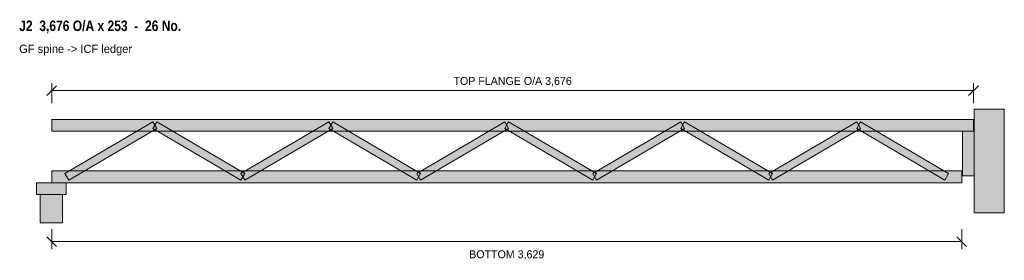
# Model space of a CAD drawing. Header units: millimetres. Extents: x 2176 to 6103, y 2015 to 2976.
import ezdxf
from ezdxf.enums import TextEntityAlignment as Align

# ---------------------------------------------------------------- set-up
doc = ezdxf.new("R2010")
doc.units = ezdxf.units.MM
for name, color, linetype in [('FILL-LIGHT', 7, 'Continuous'), ('FILL-MASONRY_FILL', 7, 'Continuous'), ('FILL-TIMBER', 7, 'Continuous'), ('LINE-C_595966', 7, 'Continuous'), ('LINE-C_6B451A', 7, 'Continuous'), ('LINE-C_735940', 7, 'Continuous'), ('LINE-C_B27326', 7, 'Continuous'), ('LINE-GREY', 7, 'Continuous'), ('LINE-INK', 7, 'Continuous'), ('TEXT-INK', 7, 'Continuous'), ('TEXT-STEEL_GREY', 7, 'Continuous'), ('TEXT-TLS_BLUE', 7, 'Continuous')]:
    doc.layers.add(name, color=color, linetype=linetype)
doc.styles.add('OpenSansCondensed-Bold', font='OpenSansCondensed-Bold.ttf')

msp = doc.modelspace()

# ---------------------------------------------------------------- hatches: boundary and pattern name
at = {"layer": 'FILL-LIGHT', "true_color": 0xdedee0}
h = msp.add_hatch(color=256, dxfattribs=at)
h.dxf.hatch_style = 1
h.paths.add_polyline_path([(6103.3, 2205), (6103.3, 2618), (5983.3, 2618), (5983.3, 2205)])
at = {"layer": 'FILL-LIGHT', "true_color": 0xccd1db}
h = msp.add_hatch(color=256, dxfattribs=at)
h.dxf.hatch_style = 1
h.paths.add_polyline_path([(2371.6, 2335.6), (2356.4, 2361.4), (2707.3, 2567.4), (2722.5, 2541.6)])
h = msp.add_hatch(color=256, dxfattribs=at)
h.dxf.hatch_style = 1
h.paths.add_polyline_path([(3058.3, 2335.6), (2707.3, 2541.6), (2722.5, 2567.4), (3073.5, 2361.4)])
h = msp.add_hatch(color=256, dxfattribs=at)
h.dxf.hatch_style = 1
h.paths.add_polyline_path([(3073.5, 2335.6), (3058.3, 2361.4), (3409.2, 2567.4), (3424.4, 2541.6)])
h = msp.add_hatch(color=256, dxfattribs=at)
h.dxf.hatch_style = 1
h.paths.add_polyline_path([(3760.1, 2335.6), (3409.2, 2541.6), (3424.4, 2567.4), (3775.3, 2361.4)])
h = msp.add_hatch(color=256, dxfattribs=at)
h.dxf.hatch_style = 1
h.paths.add_polyline_path([(3775.3, 2335.6), (3760.1, 2361.4), (4111.1, 2567.4), (4126.3, 2541.6)])
h = msp.add_hatch(color=256, dxfattribs=at)
h.dxf.hatch_style = 1
h.paths.add_polyline_path([(4462, 2335.6), (4111.1, 2541.6), (4126.3, 2567.4), (4477.2, 2361.4)])
h = msp.add_hatch(color=256, dxfattribs=at)
h.dxf.hatch_style = 1
h.paths.add_polyline_path([(4477.2, 2335.6), (4462, 2361.4), (4812.9, 2567.4), (4828.1, 2541.6)])
h = msp.add_hatch(color=256, dxfattribs=at)
h.dxf.hatch_style = 1
h.paths.add_polyline_path([(5163.9, 2335.6), (4812.9, 2541.6), (4828.1, 2567.4), (5179.1, 2361.4)])
h = msp.add_hatch(color=256, dxfattribs=at)
h.dxf.hatch_style = 1
h.paths.add_polyline_path([(5179.1, 2335.6), (5163.9, 2361.4), (5514.8, 2567.4), (5530, 2541.6)])
h = msp.add_hatch(color=256, dxfattribs=at)
h.dxf.hatch_style = 1
h.paths.add_polyline_path([(5865.7, 2335.6), (5514.8, 2541.6), (5530, 2567.4), (5880.9, 2361.4)])
at = {"layer": 'FILL-MASONRY_FILL', "true_color": 0xf7f0e0}
h = msp.add_hatch(color=256, dxfattribs=at)
h.dxf.hatch_style = 1
h.paths.add_polyline_path([(2346.5, 2165), (2346.5, 2278), (2257.5, 2278), (2257.5, 2165)])
at = {"layer": 'FILL-TIMBER', "true_color": 0xeddbb8}
h = msp.add_hatch(color=256, dxfattribs=at)
h.dxf.hatch_style = 1
h.paths.add_polyline_path([(2304, 2531), (2304, 2578), (5980.3, 2578), (5980.3, 2531)])
at = {"layer": 'FILL-TIMBER', "true_color": 0xedcc99}
h = msp.add_hatch(color=256, dxfattribs=at)
h.dxf.hatch_style = 1
h.paths.add_polyline_path([(5983.3, 2353), (5983.3, 2531), (5936.3, 2531), (5936.3, 2353)])
at = {"layer": 'FILL-TIMBER', "true_color": 0xeddbb8}
h = msp.add_hatch(color=256, dxfattribs=at)
h.dxf.hatch_style = 1
h.paths.add_polyline_path([(2304, 2325), (2304, 2372), (5933.3, 2372), (5933.3, 2325)])
at = {"layer": 'FILL-TIMBER', "true_color": 0xe6dbcc}
h = msp.add_hatch(color=256, dxfattribs=at)
h.dxf.hatch_style = 1
h.paths.add_polyline_path([(2361.5, 2278), (2361.5, 2325), (2242.5, 2325), (2242.5, 2278)])

# ---------------------------------------------------------------- linework, layer by layer
at = {"layer": 'LINE-C_595966', "lineweight": 5}
for points in [[(2371.6, 2335.6), (2356.4, 2361.4), (2707.3, 2567.4), (2722.5, 2541.6)], [(3058.3, 2335.6), (2707.3, 2541.6), (2722.5, 2567.4), (3073.5, 2361.4)], [(3073.5, 2335.6), (3058.3, 2361.4), (3409.2, 2567.4), (3424.4, 2541.6)], [(3760.1, 2335.6), (3409.2, 2541.6), (3424.4, 2567.4), (3775.3, 2361.4)], [(3775.3, 2335.6), (3760.1, 2361.4), (4111.1, 2567.4), (4126.3, 2541.6)], [(4462, 2335.6), (4111.1, 2541.6), (4126.3, 2567.4), (4477.2, 2361.4)], [(4477.2, 2335.6), (4462, 2361.4), (4812.9, 2567.4), (4828.1, 2541.6)], [(5163.9, 2335.6), (4812.9, 2541.6), (4828.1, 2567.4), (5179.1, 2361.4)], [(5179.1, 2335.6), (5163.9, 2361.4), (5514.8, 2567.4), (5530, 2541.6)], [(5865.7, 2335.6), (5514.8, 2541.6), (5530, 2567.4), (5880.9, 2361.4)]]:
    msp.add_lwpolyline(points, close=True, dxfattribs=at)
at = {"layer": 'LINE-C_6B451A', "lineweight": 5}
for points in [[(2304, 2531), (2304, 2578), (5980.3, 2578), (5980.3, 2531)], [(2304, 2325), (2304, 2372), (5933.3, 2372), (5933.3, 2325)]]:
    msp.add_lwpolyline(points, close=True, dxfattribs=at)
at = {"layer": 'LINE-C_735940', "lineweight": 5}
for points in [[(2361.5, 2278), (2361.5, 2325), (2242.5, 2325), (2242.5, 2278)], [(2346.5, 2165), (2346.5, 2278), (2257.5, 2278), (2257.5, 2165)]]:
    msp.add_lwpolyline(points, close=True, dxfattribs=at)
at = {"layer": 'LINE-C_B27326', "lineweight": 5}
msp.add_lwpolyline([(5983.3, 2353), (5983.3, 2531), (5936.3, 2531), (5936.3, 2353)], close=True, dxfattribs=at)
at = {"layer": 'LINE-GREY', "lineweight": 5}
msp.add_lwpolyline([(6103.3, 2205), (6103.3, 2618), (5983.3, 2618), (5983.3, 2205)], close=True, dxfattribs=at)
at = {"layer": 'LINE-INK', "lineweight": 5}
for p, q in [((2284.6, 2673.6), (2323.4, 2712.4)), ((2304, 2643), (2304, 2723)), ((5960.9, 2673.6), (5999.7, 2712.4)), ((5980.3, 2643), (5980.3, 2723)), ((2304, 2693), (5980.3, 2693)), ((2304, 2140), (2304, 2060)), ((5933.3, 2140), (5933.3, 2060)), ((2284.6, 2109.4), (2323.4, 2070.6)), ((2304, 2090), (5933.3, 2090)), ((5913.9, 2109.4), (5952.7, 2070.6))]:
    msp.add_line(p, q, dxfattribs=at)

# ---------------------------------------------------------------- texts
at = {"layer": 'TEXT-INK'}
for s, p in [('TOP FLANGE O/A 3,676', (4142.1, 2715.5)), ('BOTTOM 3,629', (4118.6, 2023.4))]:
    msp.add_text(s, height=31.75, dxfattribs=at).set_placement(p, align=Align.CENTER)
at = {"layer": 'TEXT-STEEL_GREY'}
msp.add_text('GF spine -> ICF ledger', height=33.02, dxfattribs=at).set_placement((2174, 2843))
at = {"layer": 'TEXT-TLS_BLUE', "style": 'OpenSansCondensed-Bold'}
msp.add_text('J2  3,676 O/A x 253  -  26 No.', height=41.91, dxfattribs=at).set_placement((2174, 2930.5))

doc.saveas('drawing.dxf')
